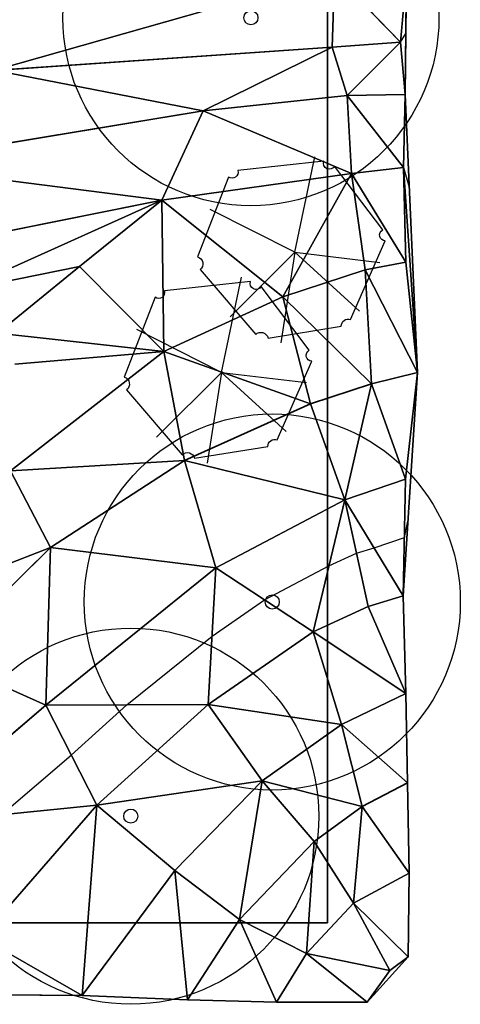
# Model space of a CAD drawing. Header units: feet. Extents: x 45583 to 45902, y 131989 to 132204.
# Tile 7 of 11: x 45855 to 45902, y 131991 to 132096. Entities that reach past the tile are written whole.
import ezdxf

# ---------------------------------------------------------------- set-up
doc = ezdxf.new("R2010")
doc.units = ezdxf.units.FT
doc.header["$MEASUREMENT"] = 0
for name, color, linetype, lineweight in [('C-Prop-E', 194, 'Continuous', 35), ('C-Topo-Majr-E', 34, 'Continuous', 35), ('C-Topo-Minr-E', 94, 'Continuous', 25), ('L-Plnt-Tree-E', 65, 'Continuous', 25)]:
    doc.layers.add(name, color=color, linetype=linetype, lineweight=lineweight)
doc.layers.add('C-TINN', color=182, linetype='Continuous')
doc.layers.add('C-TINN-BNDY', color=110, linetype='Continuous')

# ---------------------------------------------------------------- blocks, each defined once
blk = doc.blocks.new('tree_large')
for radius in [20, 0.75]:
    blk.add_circle((0, 0), radius)
blk = doc.blocks.new('tree_evergreen')
for p, q in [((333.82, 95.83), (335.94, 105.97)), ((333.82, 95.83), (324.81, 100.38)), ((326.93, 88.94), (333.82, 95.83)), ((333.82, 95.83), (332.32, 86.19)), ((333.82, 95.83), (342.86, 94.74)), ((333.82, 95.83), (340.7, 89.55))]:
    blk.add_line(p, q)
blk.add_lwpolyline([(323.74, 93.97), (329.66, 87.07, -0.593052), (330.97, 86.69), (338.76, 87.96, -0.512092), (339.74, 88.67), (343.44, 97.04, -0.796562), (343.17, 98.19), (338.05, 104.96, -0.9044), (336.9, 105.5), (327.75, 104.51, -0.730097), (326.77, 103.82), (323.48, 95.33, -0.611466), (323.74, 93.97, 20.778034)], format="xyb")

msp = doc.modelspace()

# ---------------------------------------------------------------- linework, layer by layer
at = {"layer": 'C-Prop-E'}
msp.add_line((45888, 132000), (45600, 132000), dxfattribs=at)
msp.add_lwpolyline([(45888, 132000), (45888, 132118.33)], dxfattribs=at)
at = {"layer": 'C-TINN', "linetype": 'Continuous'}
for p, q in [((45888.77, 132100.96, 935), (45852.61, 132090.68, 934)), ((45852.61, 132090.68, 934), (45888.77, 132100.96, 935)), ((45888.77, 132100.96, 935), (45888.5, 132093.16, 934)), ((45888.5, 132093.16, 934), (45888.77, 132100.96, 935)), ((45888.77, 132100.96, 935), (45895.77, 132093.66, 934)), ((45895.77, 132093.66, 934), (45888.77, 132100.96, 935)), ((45896.42, 132101.12, 935), (45895.77, 132093.66, 934)), ((45895.77, 132093.66, 934), (45896.42, 132101.12, 935)), ((45896.28, 132088.1, 933), (45896.42, 132101.12, 935)), ((45852.61, 132090.68, 934), (45888.5, 132093.16, 934)), ((45888.5, 132093.16, 934), (45852.61, 132090.68, 934)), ((45874.79, 132086.37, 933), (45888.5, 132093.16, 934)), ((45888.5, 132093.16, 934), (45874.79, 132086.37, 933)), ((45888.5, 132093.16, 934), (45895.77, 132093.66, 934)), ((45895.77, 132093.66, 934), (45888.5, 132093.16, 934)), ((45888.5, 132093.16, 934), (45890.1, 132087.99, 933)), ((45890.1, 132087.99, 933), (45888.5, 132093.16, 934)), ((45890.1, 132087.99, 933), (45895.77, 132093.66, 934)), ((45895.77, 132093.66, 934), (45890.1, 132087.99, 933)), ((45895.77, 132093.66, 934), (45896.28, 132088.1, 933)), ((45896.28, 132088.1, 933), (45895.77, 132093.66, 934)), ((45874.79, 132086.37, 933), (45852.61, 132090.68, 934)), ((45852.61, 132090.68, 934), (45874.79, 132086.37, 933)), ((45874.79, 132086.37, 933), (45890.1, 132087.99, 933)), ((45890.1, 132087.99, 933), (45874.79, 132086.37, 933)), ((45890.1, 132087.99, 933), (45896.28, 132088.1, 933)), ((45896.28, 132088.1, 933), (45890.1, 132087.99, 933)), ((45890.57, 132079.71, 932), (45890.1, 132087.99, 933)), ((45890.1, 132087.99, 933), (45896.09, 132080.34, 932)), ((45890.1, 132087.99, 933), (45890.57, 132079.71, 932)), ((45896.09, 132080.34, 932), (45890.1, 132087.99, 933)), ((45896.28, 132088.1, 933), (45896.09, 132080.34, 932)), ((45896.09, 132080.34, 932), (45896.28, 132088.1, 933)), ((45897.57, 132058.54, 930), (45896.28, 132088.1, 933)), ((45840.56, 132080.7, 933), (45874.79, 132086.37, 933)), ((45874.79, 132086.37, 933), (45840.56, 132080.7, 933)), ((45870.38, 132076.88, 932), (45874.79, 132086.37, 933)), ((45874.79, 132086.37, 933), (45870.38, 132076.88, 932)), ((45874.79, 132086.37, 933), (45890.57, 132079.71, 932)), ((45890.57, 132079.71, 932), (45874.79, 132086.37, 933)), ((45840.56, 132080.7, 933), (45870.38, 132076.88, 932)), ((45870.38, 132076.88, 932), (45840.56, 132080.7, 933)), ((45870.38, 132076.88, 932), (45890.57, 132079.71, 932)), ((45890.57, 132079.71, 932), (45870.38, 132076.88, 932)), ((45883.25, 132066.59, 931), (45890.57, 132079.71, 932)), ((45890.57, 132079.71, 932), (45883.25, 132066.59, 931)), ((45890.57, 132079.71, 932), (45896.09, 132080.34, 932)), ((45896.09, 132080.34, 932), (45890.57, 132079.71, 932)), ((45892.03, 132069.47, 931), (45890.57, 132079.71, 932)), ((45896.34, 132070.29, 931), (45890.57, 132079.71, 932)), ((45890.57, 132079.71, 932), (45892.03, 132069.47, 931)), ((45890.57, 132079.71, 932), (45896.34, 132070.29, 931)), ((45897.57, 132058.54, 930), (45896.09, 132080.34, 932)), ((45896.09, 132080.34, 932), (45896.34, 132070.29, 931)), ((45896.09, 132080.34, 932), (45897.57, 132058.54, 930)), ((45896.34, 132070.29, 931), (45896.09, 132080.34, 932)), ((45845.28, 132071.82, 932), (45870.38, 132076.88, 932)), ((45870.38, 132076.88, 932), (45845.28, 132071.82, 932)), ((45849.1, 132067.28, 931.97), (45870.38, 132076.88, 932)), ((45870.38, 132076.88, 932), (45849.1, 132067.28, 931.97)), ((45870.38, 132076.88, 932), (45861.65, 132069.81, 931.48)), ((45861.65, 132069.81, 931.48), (45870.38, 132076.88, 932)), ((45870.59, 132060.77, 931), (45870.38, 132076.88, 932)), ((45883.25, 132066.59, 931), (45870.38, 132076.88, 932)), ((45870.38, 132076.88, 932), (45870.59, 132060.77, 931)), ((45870.38, 132076.88, 932), (45883.25, 132066.59, 931)), ((45896.34, 132070.29, 931), (45892.03, 132069.47, 931)), ((45892.03, 132069.47, 931), (45896.34, 132070.29, 931)), ((45897.57, 132058.54, 930), (45896.34, 132070.29, 931)), ((45896.34, 132070.29, 931), (45897.57, 132058.54, 930)), ((45861.65, 132069.81, 931.48), (45849.1, 132067.28, 931.97)), ((45849.1, 132067.28, 931.97), (45861.65, 132069.81, 931.48)), ((45861.65, 132069.81, 931.48), (45852.92, 132062.74, 932)), ((45852.92, 132062.74, 932), (45861.65, 132069.81, 931.48)), ((45861.65, 132069.81, 931.48), (45870.59, 132060.77, 931)), ((45870.59, 132060.77, 931), (45861.65, 132069.81, 931.48)), ((45892.03, 132069.47, 931), (45883.25, 132066.59, 931)), ((45883.25, 132066.59, 931), (45892.03, 132069.47, 931)), ((45892.71, 132057.35, 930), (45892.03, 132069.47, 931)), ((45897.57, 132058.54, 930), (45892.03, 132069.47, 931)), ((45892.03, 132069.47, 931), (45892.71, 132057.35, 930)), ((45892.03, 132069.47, 931), (45897.57, 132058.54, 930)), ((45883.25, 132066.59, 931), (45870.59, 132060.77, 931)), ((45870.59, 132060.77, 931), (45883.25, 132066.59, 931)), ((45886.19, 132055.22, 930), (45883.25, 132066.59, 931)), ((45892.71, 132057.35, 930), (45883.25, 132066.59, 931)), ((45883.25, 132066.59, 931), (45886.19, 132055.22, 930)), ((45883.25, 132066.59, 931), (45892.71, 132057.35, 930)), ((45870.59, 132060.77, 931), (45852.92, 132062.74, 932)), ((45852.92, 132062.74, 932), (45870.59, 132060.77, 931)), ((45870.59, 132060.77, 931), (45854.28, 132048.07, 931)), ((45854.28, 132048.07, 931), (45870.59, 132060.77, 931)), ((45870.59, 132060.77, 931), (45854.77, 132059.43, 932)), ((45854.77, 132059.43, 932), (45870.59, 132060.77, 931)), ((45872.79, 132049.19, 930), (45870.59, 132060.77, 931)), ((45886.19, 132055.22, 930), (45870.59, 132060.77, 931)), ((45870.59, 132060.77, 931), (45872.79, 132049.19, 930)), ((45870.59, 132060.77, 931), (45886.19, 132055.22, 930)), ((45897.57, 132058.54, 930), (45892.71, 132057.35, 930)), ((45892.71, 132057.35, 930), (45897.57, 132058.54, 930)), ((45896.06, 132034.79, 927), (45897.57, 132058.54, 930)), ((45896.32, 132047.19, 929), (45897.57, 132058.54, 930)), ((45897.57, 132058.54, 930), (45896.32, 132047.19, 929)), ((45892.71, 132057.35, 930), (45886.19, 132055.22, 930)), ((45886.19, 132055.22, 930), (45892.71, 132057.35, 930)), ((45889.86, 132045, 929), (45892.71, 132057.35, 930)), ((45892.71, 132057.35, 930), (45889.86, 132045, 929)), ((45896.32, 132047.19, 929), (45892.71, 132057.35, 930)), ((45892.71, 132057.35, 930), (45896.32, 132047.19, 929)), ((45886.19, 132055.22, 930), (45872.79, 132049.19, 930)), ((45872.79, 132049.19, 930), (45886.19, 132055.22, 930)), ((45889.86, 132045, 929), (45886.19, 132055.22, 930)), ((45886.19, 132055.22, 930), (45889.86, 132045, 929)), ((45872.79, 132049.19, 930), (45854.28, 132048.07, 931)), ((45854.28, 132048.07, 931), (45872.79, 132049.19, 930)), ((45872.79, 132049.19, 930), (45858.54, 132039.94, 930)), ((45858.54, 132039.94, 930), (45872.79, 132049.19, 930)), ((45876.15, 132037.76, 929), (45872.79, 132049.19, 930)), ((45889.86, 132045, 929), (45872.79, 132049.19, 930)), ((45872.79, 132049.19, 930), (45876.15, 132037.76, 929)), ((45872.79, 132049.19, 930), (45889.86, 132045, 929)), ((45858.54, 132039.94, 930), (45854.28, 132048.07, 931)), ((45854.28, 132048.07, 931), (45858.54, 132039.94, 930)), ((45889.86, 132045, 929), (45896.32, 132047.19, 929)), ((45896.32, 132047.19, 929), (45889.86, 132045, 929)), ((45896.06, 132034.79, 927), (45896.32, 132047.19, 929)), ((45896.32, 132047.19, 929), (45896.06, 132034.79, 927)), ((45876.15, 132037.76, 929), (45889.86, 132045, 929)), ((45889.86, 132045, 929), (45876.15, 132037.76, 929)), ((45886.49, 132030.94, 927), (45889.86, 132045, 929)), ((45889.86, 132045, 929), (45886.49, 132030.94, 927)), ((45889.86, 132045, 929), (45896.06, 132034.79, 927)), ((45889.86, 132045, 929), (45892.35, 132033.65, 927)), ((45896.06, 132034.79, 927), (45889.86, 132045, 929)), ((45892.35, 132033.65, 927), (45889.86, 132045, 929)), ((45858.54, 132039.94, 930), (45840.67, 132032.96, 931)), ((45840.67, 132032.96, 931), (45858.54, 132039.94, 930)), ((45858.54, 132039.94, 930), (45846.68, 132028.2, 930)), ((45846.68, 132028.2, 930), (45858.54, 132039.94, 930)), ((45858.04, 132023.17, 929), (45858.54, 132039.94, 930)), ((45858.54, 132039.94, 930), (45858.04, 132023.17, 929)), ((45876.15, 132037.76, 929), (45858.54, 132039.94, 930)), ((45858.54, 132039.94, 930), (45876.15, 132037.76, 929)), ((45858.04, 132023.17, 929), (45876.15, 132037.76, 929)), ((45876.15, 132037.76, 929), (45858.04, 132023.17, 929)), ((45875.33, 132023.21, 927), (45876.15, 132037.76, 929)), ((45876.15, 132037.76, 929), (45875.33, 132023.21, 927)), ((45876.15, 132037.76, 929), (45886.49, 132030.94, 927)), ((45886.49, 132030.94, 927), (45876.15, 132037.76, 929)), ((45892.35, 132033.65, 927), (45896.06, 132034.79, 927)), ((45896.06, 132034.79, 927), (45892.35, 132033.65, 927)), ((45896.34, 132024.38, 926), (45896.06, 132034.79, 927)), ((45886.49, 132030.94, 927), (45892.35, 132033.65, 927)), ((45892.35, 132033.65, 927), (45886.49, 132030.94, 927)), ((45896.34, 132024.38, 926), (45892.35, 132033.65, 927)), ((45892.35, 132033.65, 927), (45896.34, 132024.38, 926)), ((45875.33, 132023.21, 927), (45886.49, 132030.94, 927)), ((45886.49, 132030.94, 927), (45875.33, 132023.21, 927)), ((45896.34, 132024.38, 926), (45886.49, 132030.94, 927)), ((45886.49, 132030.94, 927), (45889.49, 132021.1, 926)), ((45886.49, 132030.94, 927), (45896.34, 132024.38, 926)), ((45889.49, 132021.1, 926), (45886.49, 132030.94, 927)), ((45858.04, 132023.17, 929), (45846.68, 132028.2, 930)), ((45846.68, 132028.2, 930), (45858.04, 132023.17, 929)), ((45896.34, 132024.38, 926), (45889.49, 132021.1, 926)), ((45889.49, 132021.1, 926), (45896.34, 132024.38, 926)), ((45896.51, 132014.91, 925), (45896.34, 132024.38, 926)), ((45843.31, 132010.52, 929), (45858.04, 132023.17, 929)), ((45858.04, 132023.17, 929), (45843.31, 132010.52, 929)), ((45858.04, 132023.17, 929), (45875.33, 132023.21, 927)), ((45875.33, 132023.21, 927), (45858.04, 132023.17, 929)), ((45863.48, 132012.52, 927), (45858.04, 132023.17, 929)), ((45858.04, 132023.17, 929), (45863.48, 132012.52, 927)), ((45863.48, 132012.52, 927), (45875.33, 132023.21, 927)), ((45875.33, 132023.21, 927), (45863.48, 132012.52, 927)), ((45889.49, 132021.1, 926), (45875.33, 132023.21, 927)), ((45875.33, 132023.21, 927), (45881.07, 132015.11, 926)), ((45875.33, 132023.21, 927), (45889.49, 132021.1, 926)), ((45881.07, 132015.11, 926), (45875.33, 132023.21, 927)), ((45889.49, 132021.1, 926), (45881.07, 132015.11, 926)), ((45881.07, 132015.11, 926), (45889.49, 132021.1, 926)), ((45891.69, 132012.37, 925), (45889.49, 132021.1, 926)), ((45896.51, 132014.91, 925), (45889.49, 132021.1, 926)), ((45889.49, 132021.1, 926), (45891.69, 132012.37, 925)), ((45889.49, 132021.1, 926), (45896.51, 132014.91, 925)), ((45881.07, 132015.11, 926), (45863.48, 132012.52, 927)), ((45863.48, 132012.52, 927), (45881.07, 132015.11, 926)), ((45881.07, 132015.11, 926), (45871.79, 132005.56, 926)), ((45871.79, 132005.56, 926), (45881.07, 132015.11, 926)), ((45878.67, 132000.37, 925), (45881.07, 132015.11, 926)), ((45881.07, 132015.11, 926), (45878.67, 132000.37, 925)), ((45886.59, 132008.64, 925), (45881.07, 132015.11, 926)), ((45891.69, 132012.37, 925), (45881.07, 132015.11, 926)), ((45881.07, 132015.11, 926), (45886.59, 132008.64, 925)), ((45881.07, 132015.11, 926), (45891.69, 132012.37, 925)), ((45896.51, 132014.91, 925), (45891.69, 132012.37, 925)), ((45891.69, 132012.37, 925), (45896.51, 132014.91, 925)), ((45896.7, 132005.28, 924), (45896.51, 132014.91, 925)), ((45843.31, 132010.52, 929), (45863.48, 132012.52, 927)), ((45863.48, 132012.52, 927), (45843.31, 132010.52, 929)), ((45851.2, 131998.4, 927), (45863.48, 132012.52, 927)), ((45863.48, 132012.52, 927), (45851.2, 131998.4, 927)), ((45863.48, 132012.52, 927), (45861.93, 131992.28, 926)), ((45861.93, 131992.28, 926), (45863.48, 132012.52, 927)), ((45863.48, 132012.52, 927), (45871.79, 132005.56, 926)), ((45871.79, 132005.56, 926), (45863.48, 132012.52, 927)), ((45891.69, 132012.37, 925), (45886.59, 132008.64, 925)), ((45886.59, 132008.64, 925), (45891.69, 132012.37, 925)), ((45891.69, 132012.37, 925), (45890.78, 132002.09, 924)), ((45890.78, 132002.09, 924), (45891.69, 132012.37, 925)), ((45896.7, 132005.28, 924), (45891.69, 132012.37, 925)), ((45891.69, 132012.37, 925), (45896.7, 132005.28, 924)), ((45886.59, 132008.64, 925), (45878.67, 132000.37, 925)), ((45878.67, 132000.37, 925), (45886.59, 132008.64, 925)), ((45886.59, 132008.64, 925), (45885.77, 131996.73, 924)), ((45885.77, 131996.73, 924), (45886.59, 132008.64, 925)), ((45890.78, 132002.09, 924), (45886.59, 132008.64, 925)), ((45886.59, 132008.64, 925), (45890.78, 132002.09, 924)), ((45871.79, 132005.56, 926), (45861.93, 131992.28, 926)), ((45861.93, 131992.28, 926), (45871.79, 132005.56, 926)), ((45873.12, 131991.82, 925), (45871.79, 132005.56, 926)), ((45878.67, 132000.37, 925), (45871.79, 132005.56, 926)), ((45871.79, 132005.56, 926), (45873.12, 131991.82, 925)), ((45871.79, 132005.56, 926), (45878.67, 132000.37, 925)), ((45896.7, 132005.28, 924), (45890.78, 132002.09, 924)), ((45890.78, 132002.09, 924), (45896.7, 132005.28, 924)), ((45896.61, 131996.37, 923), (45896.7, 132005.28, 924)), ((45890.78, 132002.09, 924), (45885.77, 131996.73, 924)), ((45885.77, 131996.73, 924), (45890.78, 132002.09, 924)), ((45894.66, 131994.93, 923), (45890.78, 132002.09, 924)), ((45896.61, 131996.37, 923), (45890.78, 132002.09, 924)), ((45890.78, 132002.09, 924), (45894.66, 131994.93, 923)), ((45890.78, 132002.09, 924), (45896.61, 131996.37, 923)), ((45878.67, 132000.37, 925), (45873.12, 131991.82, 925)), ((45873.12, 131991.82, 925), (45878.67, 132000.37, 925)), ((45885.77, 131996.73, 924), (45878.67, 132000.37, 925)), ((45878.67, 132000.37, 925), (45882.59, 131991.55, 924)), ((45878.67, 132000.37, 925), (45885.77, 131996.73, 924)), ((45882.59, 131991.55, 924), (45878.67, 132000.37, 925)), ((45861.93, 131992.28, 926), (45851.2, 131998.4, 927)), ((45851.2, 131998.4, 927), (45861.93, 131992.28, 926)), ((45885.77, 131996.73, 924), (45882.59, 131991.55, 924)), ((45882.59, 131991.55, 924), (45885.77, 131996.73, 924)), ((45892.24, 131991.55, 923), (45885.77, 131996.73, 924)), ((45894.66, 131994.93, 923), (45885.77, 131996.73, 924)), ((45885.77, 131996.73, 924), (45892.24, 131991.55, 923)), ((45885.77, 131996.73, 924), (45894.66, 131994.93, 923)), ((45892.24, 131991.55, 923), (45896.61, 131996.37, 923)), ((45896.61, 131996.37, 923), (45894.66, 131994.93, 923)), ((45894.66, 131994.93, 923), (45896.61, 131996.37, 923)), ((45892.24, 131991.55, 923), (45894.66, 131994.93, 923)), ((45894.66, 131994.93, 923), (45892.24, 131991.55, 923)), ((45844.77, 131992.41, 927), (45861.93, 131992.28, 926)), ((45861.93, 131992.28, 926), (45873.12, 131991.82, 925)), ((45873.12, 131991.82, 925), (45882.59, 131991.55, 924)), ((45882.59, 131991.55, 924), (45892.24, 131991.55, 923))]:
    msp.add_line(p, q, dxfattribs=at)
at = {"layer": 'C-TINN-BNDY', "linetype": 'Continuous'}
msp.add_polyline3d([(45896.42, 132101.12, 935), (45896.28, 132088.1, 933), (45897.57, 132058.54, 930), (45896.06, 132034.79, 927), (45896.34, 132024.38, 926), (45896.51, 132014.91, 925), (45896.7, 132005.28, 924), (45896.61, 131996.37, 923), (45892.24, 131991.55, 923), (45882.59, 131991.55, 924), (45873.12, 131991.82, 925), (45861.93, 131992.28, 926), (45844.77, 131992.41, 927), (45809.57, 131991.44, 928), (45795.58, 131991.71, 927), (45751.13, 131991.5, 929)], dxfattribs=at)
at = {"layer": 'C-Topo-Majr-E'}
for points, elevation in [([(45738.05, 131991.34), (45740.78, 132001.52), (45745.16, 132017.97), (45752.75, 132032.92), (45763.66, 132043.46), (45775.64, 132047.5), (45789.39, 132045.13), (45796.39, 132040.28), (45804.57, 132029.74), (45813.12, 132018.95), (45820.95, 132014.92), (45829.72, 132014.45), (45838.97, 132020.14), (45846.68, 132028.2), (45858.54, 132039.94), (45872.79, 132049.19), (45886.19, 132055.22), (45892.71, 132057.35), (45897.57, 132058.54)], 930), ([(45873.12, 131991.82), (45878.67, 132000.37), (45886.59, 132008.64), (45891.69, 132012.37), (45896.51, 132014.91)], 925)]:
    msp.add_lwpolyline(points, dxfattribs=dict(at, elevation=elevation))
at = {"layer": 'C-Topo-Majr-E', "linetype": 'Continuous', "elevation": 930}
msp.add_lwpolyline([(45738.05, 131991.34), (45740.78, 132001.52), (45745.16, 132017.97), (45752.75, 132032.92), (45763.66, 132043.46), (45775.64, 132047.5), (45789.39, 132045.13), (45796.39, 132040.28), (45804.57, 132029.74), (45813.12, 132018.95), (45820.95, 132014.92), (45829.72, 132014.45), (45838.97, 132020.14), (45846.68, 132028.2), (45858.54, 132039.94), (45872.79, 132049.19), (45886.19, 132055.22), (45892.71, 132057.35), (45897.57, 132058.54)], dxfattribs=at)
at = {"layer": 'C-Topo-Minr-E', "linetype": 'Continuous'}
for points, elevation in [([(45744.82, 132194.94), (45746.17, 132194.06), (45747.99, 132189.61), (45759.22, 132180.7), (45765.01, 132168), (45766.66, 132155.62), (45765.66, 132141.89), (45762.85, 132126.04), (45758.06, 132104.59), (45758.89, 132095.85), (45764.18, 132090.67), (45772.27, 132088.03), (45790.78, 132085.72), (45812.94, 132086.05), (45852.61, 132090.68), (45888.5, 132093.16), (45895.77, 132093.66), (45896.35, 132094.61)], 934), ([(45758.77, 132061.7), (45776.69, 132066.51), (45796.43, 132065.77), (45813.11, 132065.52), (45825.1, 132066.78), (45845.28, 132071.82), (45870.38, 132076.88), (45890.57, 132079.71), (45896.09, 132080.34), (45896.71, 132078.24)], 932), ([(45762.33, 131992.01), (45764.07, 131992.7), (45766, 132000.98), (45769.22, 132009.71), (45772.72, 132015.08), (45777.43, 132017.77), (45786.3, 132015.08), (45792.22, 132008.77), (45801.5, 131997.89), (45809.57, 131991.44), (45837.24, 131998.24), (45844.04, 132001.46), (45847.25, 132004.46), (45853.39, 132011.52), (45860.76, 132017.84), (45866.68, 132023.19), (45875.74, 132030.49), (45881.32, 132034.35), (45888.17, 132037.97), (45891.1, 132039.33), (45892.96, 132039.9), (45896.19, 132040.99), (45896.56, 132042.71)], 928), ([(45896.34, 132024.38), (45889.49, 132021.1), (45881.07, 132015.11), (45871.79, 132005.56), (45861.93, 131992.28)], 926), ([(45896.7, 132005.28), (45890.78, 132002.09), (45885.77, 131996.73), (45882.59, 131991.55)], 924)]:
    msp.add_lwpolyline(points, dxfattribs=dict(at, elevation=elevation))
at = {"layer": 'C-Topo-Minr-E'}
for points, elevation in [([(45746.17, 132194.06), (45747.99, 132189.61), (45759.22, 132180.7), (45765.01, 132168), (45766.66, 132155.62), (45765.66, 132141.89), (45762.85, 132126.04), (45758.06, 132104.59), (45758.89, 132095.85), (45764.18, 132090.67), (45772.27, 132088.03), (45790.78, 132085.72), (45812.94, 132086.05), (45852.61, 132090.68), (45888.5, 132093.16), (45895.77, 132093.66)], 934), ([(45759.34, 132073.4), (45770.57, 132077.35), (45783.22, 132077.35), (45813.92, 132077.25), (45840.56, 132080.7), (45874.79, 132086.37), (45890.1, 132087.99), (45896.28, 132088.1)], 933), ([(45796.43, 132065.77), (45813.11, 132065.52), (45825.1, 132066.78), (45845.28, 132071.82), (45870.38, 132076.88), (45890.57, 132079.71), (45896.09, 132080.34)], 932), ([(45757.25, 132050.96), (45775.96, 132056.91), (45791.6, 132054.36), (45799.68, 132048.98), (45810.04, 132036.78), (45820.82, 132026.72), (45829.89, 132025.73), (45840.67, 132032.96), (45854.28, 132048.07), (45870.59, 132060.77), (45883.25, 132066.59), (45892.03, 132069.47), (45896.34, 132070.29)], 931), ([(45751.13, 131991.5), (45752.94, 131998.85), (45756.81, 132014.21), (45763.28, 132025.96), (45771.03, 132032.08), (45778.4, 132034.01), (45787.83, 132032.98), (45794.81, 132027.43), (45806.96, 132012.72), (45818.73, 132004.96), (45829.72, 132004.06), (45843.31, 132010.52), (45858.04, 132023.17), (45876.15, 132037.76), (45889.86, 132045), (45896.32, 132047.19)], 929), ([(45844.77, 131992.41), (45851.2, 131998.4), (45863.48, 132012.52), (45875.33, 132023.21), (45886.49, 132030.94), (45892.35, 132033.65), (45896.06, 132034.79)], 927), ([(45896.34, 132024.38), (45889.49, 132021.1), (45881.07, 132015.11), (45871.79, 132005.56), (45861.93, 131992.28)], 926), ([(45896.7, 132005.28), (45890.78, 132002.09), (45885.77, 131996.73), (45882.59, 131991.55)], 924), ([(45892.24, 131991.55), (45894.66, 131994.93), (45896.61, 131996.37)], 923)]:
    msp.add_lwpolyline(points, dxfattribs=dict(at, elevation=elevation))

# ---------------------------------------------------------------- block references
at = {"layer": 'L-Plnt-Tree-E'}
for name, p in [('tree_large', (45879.87, 132096.28)), ('tree_evergreen', (45550.72, 131975.51)), ('tree_evergreen', (45542.91, 131962.72)), ('tree_large', (45882.14, 132034.13)), ('tree_large', (45867.09, 132011.35))]:
    msp.add_blockref(name, p, dxfattribs=at)

doc.saveas('drawing.dxf')
